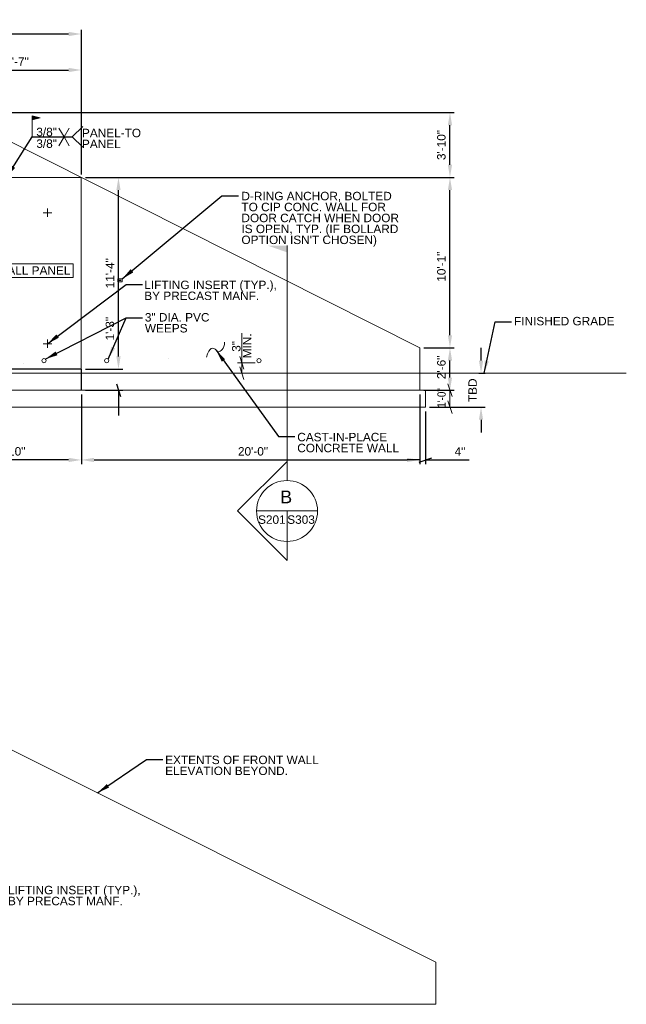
# Model space of a CAD drawing. Header units: inches. Extents: x 75 to 1262, y -279 to 511.
# Tile 3 of 3: x 832 to 1262, y -188 to 511. Entities that reach past the tile are written whole.
import ezdxf
from ezdxf.enums import TextEntityAlignment as Align

# ---------------------------------------------------------------- set-up
doc = ezdxf.new("R2010")
doc.units = ezdxf.units.IN
doc.header["$LTSCALE"] = 16
doc.header["$MEASUREMENT"] = 0
for name, color, linetype, lineweight in [('G-ANNO-DIM', 1, 'Continuous', 0), ('G-ANNO-TEXT', 7, 'Continuous', 0), ('Level 1', 7, 'Continuous', 0), ('S-FNDN-FTNG', 48, 'Continuous', 13), ('S-FNDN-PEDS', 48, 'Continuous', 30), ('S-WALL-LOAD', 3, 'Continuous', 13)]:
    doc.layers.add(name, color=color, linetype=linetype, lineweight=lineweight)
doc.styles.add("3 4 1'-0", font='arial.ttf', dxfattribs={"height": 2})
doc.styles.add("3 4 1'-0_0", font='arial.ttf')
doc.styles.add("_1 4 1'-0", font='arial.ttf', dxfattribs={"height": 6})
doc.dimstyles.new("1 4 1'-0", dxfattribs={"dimtxt": 6, "dimasz": 9, "dimexe": 3, "dimexo": 3, "dimgap": 3, "dimtad": 1, "dimdec": 0, "dimzin": 11, "dimdsep": 46, "dimlunit": 3, "dimtxsty": "_1 4 1'-0", "dimcen": 0.09, "dimadec": 4, "dimazin": 3, "dimtfac": 1, "dimtdec": 0, "dimtofl": 0, "dimtmove": 0, "dimatfit": 3, "dimfxl": 1, "dimfrac": 2, "dimtzin": 11, "dimarcsym": 0})
doc.dimstyles.new("3 4 1'-0", dxfattribs={"dimtxt": 2, "dimasz": 3, "dimexe": 1, "dimexo": 1, "dimgap": 1, "dimtad": 1, "dimdec": 0, "dimzin": 11, "dimdsep": 46, "dimlunit": 3, "dimtxsty": "3 4 1'-0", "dimcen": 0.09, "dimadec": 4, "dimazin": 3, "dimtfac": 1, "dimtdec": 0, "dimtofl": 0, "dimtmove": 0, "dimatfit": 3, "dimfxl": 1, "dimfrac": 2, "dimtzin": 11, "dimarcsym": 0})

# ---------------------------------------------------------------- blocks, each defined once
blk = doc.blocks.new('*D4')
at = {"layer": 'Defpoints', "color": 0, "lineweight": 0, "transparency": 16777216}
for p in [(875.55, 475.34), (784.31, 445.1), (875.55, 398.1)]:
    blk.add_point(p, dxfattribs=at)
at = {"layer": 'G-ANNO-DIM', "color": 0, "lineweight": -2, "transparency": 16777216}
for p, q in [((784.31, 448.1), (784.31, 478.34)), ((793.31, 475.34), (866.55, 475.34)), ((875.55, 401.1), (875.55, 478.34))]:
    blk.add_line(p, q, dxfattribs=at)
at = {"layer": 'G-ANNO-DIM', "color": 0, "lineweight": 0, "transparency": 16777216}
for points in [[(793.31, 476.84), (793.31, 473.84), (784.31, 475.34)], [(866.55, 476.84), (866.55, 473.84), (875.55, 475.34)]]:
    blk.add_solid(points, dxfattribs=at)
at = {"layer": 'G-ANNO-DIM', "color": 0, "transparency": 16777216, "insert": (829.93, 481.34), "char_height": 6, "attachment_point": 5, "style": "_1 4 1'-0"}
blk.add_mtext('7\'-7"', dxfattribs=at)
blk = doc.blocks.new('*D5')
at = {"layer": 'Defpoints', "color": 0, "lineweight": 0, "transparency": 16777216}
for p in [(875.55, 500.89), (350.55, 398.1), (875.55, 398.1)]:
    blk.add_point(p, dxfattribs=at)
at = {"layer": 'G-ANNO-DIM', "color": 0, "lineweight": -2, "transparency": 16777216}
for p, q in [((350.55, 401.1), (350.55, 503.89)), ((875.55, 401.1), (875.55, 503.89)), ((359.55, 500.89), (866.55, 500.89))]:
    blk.add_line(p, q, dxfattribs=at)
at = {"layer": 'G-ANNO-DIM', "color": 0, "lineweight": 0, "transparency": 16777216}
for points in [[(359.55, 502.39), (359.55, 499.39), (350.55, 500.89)], [(866.55, 502.39), (866.55, 499.39), (875.55, 500.89)]]:
    blk.add_solid(points, dxfattribs=at)
at = {"layer": 'G-ANNO-DIM', "color": 0, "transparency": 16777216, "insert": (613.05, 506.95), "char_height": 6, "attachment_point": 5, "style": "_1 4 1'-0"}
blk.add_mtext('43\'-9"', dxfattribs=at)
blk = doc.blocks.new('*D6')
at = {"layer": 'Defpoints', "color": 0, "lineweight": 0, "transparency": 16777216}
for p in [(1115.55, 278.1), (1137, 278.1), (1115.55, 248.1)]:
    blk.add_point(p, dxfattribs=at)
at = {"layer": 'G-ANNO-DIM', "color": 0, "lineweight": -2, "transparency": 16777216}
for p, q in [((1118.55, 278.1), (1140, 278.1)), ((1137, 257.1), (1137, 269.1)), ((1118.55, 248.1), (1140, 248.1))]:
    blk.add_line(p, q, dxfattribs=at)
at = {"layer": 'G-ANNO-DIM', "color": 0, "lineweight": 0, "transparency": 16777216}
for points in [[(1135.5, 269.1), (1138.5, 269.1), (1137, 278.1)], [(1135.5, 257.1), (1138.5, 257.1), (1137, 248.1)]]:
    blk.add_solid(points, dxfattribs=at)
at = {"layer": 'G-ANNO-DIM', "color": 0, "transparency": 16777216, "insert": (1130.94, 264.33), "char_height": 6, "attachment_point": 5, "rotation": 90, "style": "_1 4 1'-0"}
blk.add_mtext('2\'-6"', dxfattribs=at)
blk = doc.blocks.new('*D7')
at = {"layer": 'Defpoints', "color": 0, "lineweight": 0, "transparency": 16777216}
for p in [(875.55, 399.1), (1137, 399.1), (1115.55, 278.1)]:
    blk.add_point(p, dxfattribs=at)
at = {"layer": 'G-ANNO-DIM', "color": 0, "lineweight": -2, "transparency": 16777216}
for p, q in [((878.55, 399.1), (1140, 399.1)), ((1137, 287.1), (1137, 390.1)), ((1118.55, 278.1), (1140, 278.1))]:
    blk.add_line(p, q, dxfattribs=at)
at = {"layer": 'G-ANNO-DIM', "color": 0, "lineweight": 0, "transparency": 16777216}
for points in [[(1135.5, 390.1), (1138.5, 390.1), (1137, 399.1)], [(1135.5, 287.1), (1138.5, 287.1), (1137, 278.1)]]:
    blk.add_solid(points, dxfattribs=at)
at = {"layer": 'G-ANNO-DIM', "color": 0, "transparency": 16777216, "insert": (1130.94, 335.78), "char_height": 6, "attachment_point": 5, "rotation": 90, "style": "_1 4 1'-0"}
blk.add_mtext('10\'-1"', dxfattribs=at)
blk = doc.blocks.new('*D8')
at = {"layer": 'Defpoints', "color": 0, "lineweight": 0, "transparency": 16777216}
for p in [(784.31, 445.1), (1137, 445.1), (875.55, 399.1)]:
    blk.add_point(p, dxfattribs=at)
at = {"layer": 'G-ANNO-DIM', "color": 0, "lineweight": -2, "transparency": 16777216}
for p, q in [((787.31, 445.1), (1140, 445.1)), ((1137, 408.1), (1137, 436.1)), ((878.55, 399.1), (1140, 399.1))]:
    blk.add_line(p, q, dxfattribs=at)
at = {"layer": 'G-ANNO-DIM', "color": 0, "lineweight": 0, "transparency": 16777216}
for points in [[(1135.5, 436.1), (1138.5, 436.1), (1137, 445.1)], [(1135.5, 408.1), (1138.5, 408.1), (1137, 399.1)]]:
    blk.add_solid(points, dxfattribs=at)
at = {"layer": 'G-ANNO-DIM', "color": 0, "transparency": 16777216, "insert": (1130.94, 422.1), "char_height": 6, "attachment_point": 5, "rotation": 90, "style": "_1 4 1'-0"}
blk.add_mtext('3\'-10"', dxfattribs=at)
blk = doc.blocks.new('_Oblique_0.3')
at = {"color": 0, "linetype": 'ByBlock', "lineweight": -2}
for p, q in [((0, 0), (-1, 0)), ((0.5, 0.167), (-0.5, -0.167))]:
    blk.add_line(p, q, dxfattribs=at)
blk = doc.blocks.new('*D10')
at = {"layer": 'Defpoints', "color": 0, "lineweight": 0, "transparency": 16777216}
for p in [(875.55, 263.1), (901.88, 263.1), (875.55, 248.1)]:
    blk.add_point(p, dxfattribs=at)
at = {"layer": 'G-ANNO-DIM', "color": 0, "lineweight": -2, "transparency": 16777216}
for p, q in [((901.88, 272.1), (901.88, 302.48)), ((878.55, 263.1), (904.88, 263.1)), ((878.55, 248.1), (904.88, 248.1)), ((901.88, 239.1), (901.88, 230.1))]:
    blk.add_line(p, q, dxfattribs=at)
at = {"layer": 'G-ANNO-DIM', "color": 0, "lineweight": 0, "transparency": 16777216}
blk.add_solid([(900.38, 272.1), (903.38, 272.1), (901.88, 263.1)], dxfattribs=at)
at = {"layer": 'G-ANNO-DIM', "color": 0, "lineweight": -2, "transparency": 16777216, "xscale": 9, "yscale": 9, "zscale": 9, "rotation": 90}
blk.add_blockref('_Oblique_0.3', (901.88, 248.1), dxfattribs=at)
at = {"layer": 'G-ANNO-DIM', "color": 0, "transparency": 16777216, "insert": (895.82, 291.79), "char_height": 6, "attachment_point": 5, "rotation": 90, "style": "_1 4 1'-0"}
blk.add_mtext('1\'-3"', dxfattribs=at)
blk = doc.blocks.new('*D11')
at = {"layer": 'Defpoints', "color": 0, "lineweight": 0, "transparency": 16777216}
for p in [(875.55, 399.1), (901.88, 399.1), (875.55, 263.1)]:
    blk.add_point(p, dxfattribs=at)
at = {"layer": 'G-ANNO-DIM', "color": 0, "lineweight": -2, "transparency": 16777216}
for p, q in [((878.55, 399.1), (904.88, 399.1)), ((901.88, 272.1), (901.88, 390.1)), ((878.55, 263.1), (904.88, 263.1))]:
    blk.add_line(p, q, dxfattribs=at)
at = {"layer": 'G-ANNO-DIM', "color": 0, "lineweight": 0, "transparency": 16777216}
for points in [[(900.38, 390.1), (903.38, 390.1), (901.88, 399.1)], [(900.38, 272.1), (903.38, 272.1), (901.88, 263.1)]]:
    blk.add_solid(points, dxfattribs=at)
at = {"layer": 'G-ANNO-DIM', "color": 0, "transparency": 16777216, "insert": (895.87, 331.1), "char_height": 6, "attachment_point": 5, "rotation": 90, "style": "_1 4 1'-0"}
blk.add_mtext('11\'-4"', dxfattribs=at)
blk = doc.blocks.new('*D14')
at = {"layer": 'Defpoints', "color": 0, "lineweight": 0, "transparency": 16777216}
for p in [(875.55, 248.1), (1115.55, 248.1), (1115.55, 198.62)]:
    blk.add_point(p, dxfattribs=at)
at = {"layer": 'G-ANNO-DIM', "color": 0, "lineweight": -2, "transparency": 16777216}
for p, q in [((875.55, 245.1), (875.55, 195.62)), ((1115.55, 245.1), (1115.55, 195.62)), ((884.55, 198.62), (1106.55, 198.62))]:
    blk.add_line(p, q, dxfattribs=at)
at = {"layer": 'G-ANNO-DIM', "color": 0, "lineweight": 0, "transparency": 16777216}
for points in [[(884.55, 200.12), (884.55, 197.12), (875.55, 198.62)], [(1106.55, 200.12), (1106.55, 197.12), (1115.55, 198.62)]]:
    blk.add_solid(points, dxfattribs=at)
at = {"layer": 'G-ANNO-DIM', "color": 0, "transparency": 16777216, "insert": (997.31, 204.69), "char_height": 6, "attachment_point": 5, "style": "_1 4 1'-0"}
blk.add_mtext('20\'-0"', dxfattribs=at)
blk = doc.blocks.new('*D15')
at = {"layer": 'Defpoints', "color": 0, "lineweight": 0, "transparency": 16777216}
for p in [(769.55, 251.1), (875.55, 248.1), (769.55, 198.62)]:
    blk.add_point(p, dxfattribs=at)
at = {"layer": 'G-ANNO-DIM', "color": 0, "lineweight": -2, "transparency": 16777216}
for p, q in [((769.55, 248.1), (769.55, 195.62)), ((875.55, 245.1), (875.55, 195.62)), ((866.55, 198.62), (778.55, 198.62))]:
    blk.add_line(p, q, dxfattribs=at)
at = {"layer": 'G-ANNO-DIM', "color": 0, "lineweight": 0, "transparency": 16777216}
for points in [[(778.55, 200.12), (778.55, 197.12), (769.55, 198.62)], [(866.55, 200.12), (866.55, 197.12), (875.55, 198.62)]]:
    blk.add_solid(points, dxfattribs=at)
at = {"layer": 'G-ANNO-DIM', "color": 0, "transparency": 16777216, "insert": (825.23, 204.69), "char_height": 6, "attachment_point": 5, "style": "_1 4 1'-0"}
blk.add_mtext('8\'-10"', dxfattribs=at)
blk = doc.blocks.new('*D20')
at = {"layer": 'Defpoints', "color": 0, "lineweight": 0, "transparency": 16777216}
for p in [(1115.55, 248.1), (1119.55, 236.1), (1119.55, 198.63)]:
    blk.add_point(p, dxfattribs=at)
at = {"layer": 'G-ANNO-DIM', "color": 0, "lineweight": -2, "transparency": 16777216}
for p, q in [((1115.55, 245.1), (1115.55, 195.63)), ((1119.55, 233.1), (1119.55, 195.63)), ((1115.55, 198.63), (1106.55, 198.63)), ((1128.55, 198.63), (1150.68, 198.63))]:
    blk.add_line(p, q, dxfattribs=at)
at = {"layer": 'G-ANNO-DIM', "color": 0, "lineweight": -2, "transparency": 16777216, "xscale": 9, "yscale": 9, "zscale": 9, "rotation": 180}
blk.add_blockref('_Oblique_0.3', (1119.55, 198.63), dxfattribs=at)
at = {"layer": 'G-ANNO-DIM', "color": 0, "transparency": 16777216, "insert": (1144.12, 204.63), "char_height": 6, "attachment_point": 5, "style": "_1 4 1'-0"}
blk.add_mtext('4"', dxfattribs=at)
blk = doc.blocks.new('_None')
blk = doc.blocks.new('*D27')
at = {"layer": 'Defpoints', "color": 0, "lineweight": 0, "transparency": 16777216}
for p in [(1154.37, 260.1, 0), (1159.03, 260.1), (1119.55, 236.1)]:
    blk.add_point(p, dxfattribs=at)
at = {"layer": 'G-ANNO-DIM', "color": 0, "lineweight": -2, "transparency": 16777216}
for p, q in [((1159.03, 269.1), (1159.03, 278.1)), ((1157.37, 260.1), (1162.03, 260.1)), ((1122.55, 236.1), (1162.03, 236.1)), ((1159.03, 227.1), (1159.03, 218.1))]:
    blk.add_line(p, q, dxfattribs=at)
at = {"layer": 'G-ANNO-DIM', "color": 0, "lineweight": 0, "transparency": 16777216}
for points in [[(1157.53, 269.1), (1160.53, 269.1), (1159.03, 260.1)], [(1157.53, 227.1), (1160.53, 227.1), (1159.03, 236.1)]]:
    blk.add_solid(points, dxfattribs=at)
at = {"layer": 'G-ANNO-DIM', "color": 0, "transparency": 16777216, "insert": (1153.03, 248.1), "char_height": 6, "attachment_point": 5, "rotation": 90, "style": "_1 4 1'-0"}
blk.add_mtext('TBD', dxfattribs=at)
blk = doc.blocks.new('field')
at = {"layer": 'Level 1'}
for p, q in [((-0.094, 0.225), (0, 0.25)), ((0, 0), (0, 0.25)), ((-0.094, 0.225), (0, 0.2))]:
    blk.add_line(p, q, dxfattribs=at)
for points in [[(-0.002, 0.247), (-0.086, 0.225), (-0.002, 0.202)], [(-0.004, 0.245), (-0.078, 0.225), (-0.004, 0.205)], [(-0.006, 0.242), (-0.07, 0.225), (-0.006, 0.208)], [(-0.008, 0.24), (-0.063, 0.225), (-0.008, 0.21)], [(-0.01, 0.237), (-0.055, 0.225), (-0.01, 0.213)], [(-0.012, 0.234), (-0.047, 0.225), (-0.012, 0.215)], [(-0.014, 0.218), (-0.014, 0.232), (-0.04, 0.225)], [(-0.016, 0.221), (-0.016, 0.229), (-0.032, 0.225)], [(-0.018, 0.223), (-0.018, 0.227), (-0.024, 0.225)]]:
    blk.add_3dface(points, dxfattribs=at)

msp = doc.modelspace()

# ---------------------------------------------------------------- linework, layer by layer
at = {"layer": 'G-ANNO-DIM'}
for p, q in [((989.34736, 288.65866, -0.00002), (989.34736, 267.59935, -0.00002)), ((998.93968, 267.59935, -0.00002), (986.34736, 267.59935, -0.00002)), ((987.84736, 272.09935, -0.00002), (990.84736, 263.09935, -0.00002)), ((989.34736, 267.59935, -0.00002), (989.34736, 260.09935, -0.00002)), ((998.93968, 260.09935, -0.00002), (986.34736, 260.09935, -0.00002)), ((990.84736, 255.59935, -0.00002), (987.84736, 264.59935, -0.00002)), ((1135.50172, 252.59935, -0.00002), (1138.50172, 243.59935, -0.00002)), ((1122.54644, 248.09935, -0.00002), (1140.00172, 248.09935, -0.00002)), ((1137.00172, 236.09935, -0.00002), (1137.00172, 248.09935, -0.00002)), ((1138.50172, 231.59935, -0.00002), (1135.50172, 240.59935, -0.00002)), ((1122.54644, 236.09935, -0.00002), (1140.00172, 236.09935, -0.00002))]:
    msp.add_line(p, q, dxfattribs=at)
at = {"layer": 'G-ANNO-TEXT'}
for p, q in [((863.32439, 427.88406, -0.00002), (859.70736, 434.14894, -0.00002)), ((863.32439, 427.88406, -0.00002), (866.94142, 434.14894, -0.00002)), ((868.94935, 427.88406, -0.00002), (876.49769, 435.28011, -0.00002)), ((863.32439, 427.88406, -0.00002), (859.70736, 421.61917, -0.00002)), ((863.32439, 427.88406, -0.00002), (866.94142, 421.61917, -0.00002)), ((868.94935, 427.88406, -0.00002), (876.49769, 420.488, -0.00002)), ((848.54644, 374.09935), (854.54644, 374.09935)), ((851.54644, 377.09935), (851.54644, 371.09935)), ((848.54644, 281.09935), (854.54644, 281.09935)), ((851.54644, 278.09935), (851.54644, 284.09935)), ((75.4185, 260.09935, 0.00002), (1262.06007, 260.09935, 0.00002)), ((999.81723, 162.40945, -0.00002), (1043.04714, 162.40945, -0.00002)), ((1021.43218, 140.79449, -0.00002), (1021.43218, 162.40945, -0.00002)), ((1127.00025, -157.66412, -0.00002), (795.00025, 8.33588, -0.00002)), ((1127.00025, -187.66412, -0.00002), (1127.00025, -157.66412, -0.00002)), ((804.50025, -187.66412), (1127.00025, -187.66412))]:
    msp.add_line(p, q, dxfattribs=at)
at = {"layer": 'G-ANNO-TEXT', "color": 7, "linetype": 'Continuous', "lineweight": 0}
msp.add_line((1021.43218, 184.02441, -0.00002), (1021.43218, 350.70624, -0.00002), dxfattribs=at)
at = {"layer": 'G-ANNO-TEXT', "flags": 128}
for points in [[(834.77745, 267.03176), (834.77745, 267.03176)], [(937.61048, 270.52175), (937.61048, 270.52175)]]:
    msp.add_lwpolyline(points, dxfattribs=at)
at = {"layer": 'G-ANNO-TEXT', "elevation": 0.00002, "flags": 128}
msp.add_lwpolyline([(999.50371, 270.52175), (999.50371, 270.52175)], dxfattribs=at)
at = {"layer": 'G-ANNO-TEXT', "elevation": -0.00002, "flags": 128}
msp.add_lwpolyline([(1021.43218, 184.02441), (1021.43218, 197.53933), (986.30233, 162.44208), (1021.43218, 127.34483), (1021.43218, 140.79449, -1), (1021.43218, 184.02441)], format="xyb", dxfattribs=at)
at = {"layer": 'G-ANNO-TEXT'}
for centre, radius in [((849.04644, 269.09935, -0.00002), 1.5), ((893.54644, 269.09935, -0.00002), 1.5), ((1001.54644, 269.09935, -0.00002), 1.5), ((1021.43218, 162.40945, -0.00002), 21.61496)]:
    msp.add_circle(centre, radius, dxfattribs=at)
msp.add_open_spline([(964.21359, 271.45882), (966.4531, 279.12772), (972.02878, 277.34814), (971.11791, 273.89692), (977.25012, 277.25537), (977.10561, 282.21796)], degree=3, dxfattribs=at)
at = {"layer": 'G-ANNO-TEXT', "color": 7, "linetype": 'Continuous', "lineweight": 13, "extrusion": (0, 0, -1)}
msp.add_solid([(-1021.43218, 350.70624, 0.00002), (-1007.88219, 350.70624, 0.00002), (-1021.43218, 345.93587, 0.00002)], dxfattribs=at)
at = {"layer": 'G-ANNO-TEXT'}
for points in [[(775.85775, 337.8831), (869.77658, 337.8831), (869.77658, 328.00787), (775.85775, 328.00787)], [(901.54644, 327.09935), (904.54644, 327.09935), (904.54644, 325.09935), (901.54644, 325.09935)], [(902.46604, 326.25419), (903.62684, 326.25419), (903.62684, 325.94451), (902.46604, 325.94451)]]:
    msp.add_3dface(points, dxfattribs=at)
at = {"layer": 'S-FNDN-FTNG'}
for p, q in [((769.54644, 248.09935, -0.00002), (1119.54644, 248.09935, -0.00002)), ((1119.54644, 248.09935, -0.00002), (1119.54644, 236.09935, -0.00002)), ((769.54644, 236.09935, -0.00002), (1119.54644, 236.09935, -0.00002))]:
    msp.add_line(p, q, dxfattribs=at)
at = {"layer": 'S-FNDN-PEDS'}
for q in [(769.54644, 263.09935, -0.00002), (875.54644, 248.09935, -0.00002)]:
    msp.add_line((875.54644, 263.09935, -0.00002), q, dxfattribs=at)
at = {"layer": 'S-WALL-LOAD'}
for p, q in [((1115.54644, 278.09935, -0.00002), (784.30677, 445.09935, -0.00002)), ((1115.54644, 248.09935, -0.00002), (1115.54644, 278.09935, -0.00002))]:
    msp.add_line(p, q, dxfattribs=at)
at = {"layer": 'S-WALL-LOAD', "elevation": -0.00002, "flags": 128}
msp.add_lwpolyline([(875.54644, 257.09935), (875.54644, 399.09935), (769.54644, 399.09935), (769.54644, 266.09935)], dxfattribs=at)

# ---------------------------------------------------------------- block references
at = {"layer": 'Level 1', "extrusion": (0, 0, -1), "xscale": 59.99999999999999, "yscale": 59.99999999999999, "zscale": 59.99999999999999}
msp.add_blockref('field', (-840.62302, 427.88406, 0.00002), dxfattribs=at)

# ---------------------------------------------------------------- texts
at = {"layer": 'G-ANNO-DIM', "color": 7, "linetype": 'Continuous', "style": "_1 4 1'-0", "width": 0.833333}
msp.add_text('1\'-0"', height=6, rotation=90, dxfattribs=at).set_placement((1131.00172, 242.62653, -0.00002), align=Align.MIDDLE_CENTER)
at = {"layer": 'G-ANNO-DIM', "color": 7, "char_height": 6, "attachment_point": 4, "style": "_1 4 1'-0"}
for s, insert, line_spacing_factor in [('3/8"', (843.63543, 431.32319, -0.00002), 0.6), ('PANEL-TO\\PPANEL', (875.99517, 426.76675, -0.00002), 0.776524), ('3/8"', (843.63543, 423.05446, -0.00002), 0.6)]:
    msp.add_mtext(s, dxfattribs=dict(at, insert=insert, line_spacing_factor=line_spacing_factor))
at = {"layer": 'G-ANNO-DIM', "color": 7, "linetype": 'Continuous', "insert": (989.31542, 270.73419, -0.00002), "char_height": 6, "attachment_point": 4, "rotation": 90, "line_spacing_factor": 0.776524, "style": "_1 4 1'-0"}
msp.add_mtext('  3"\\PMIN.', dxfattribs=at)
at = {"layer": 'G-ANNO-TEXT', "color": 7, "style": "_1 4 1'-0"}
msp.add_text('PORTAL  WALL PANEL', height=6, dxfattribs=at).set_placement((776.98902, 336.06888), align=Align.TOP_LEFT)
at = {"layer": 'G-ANNO-TEXT', "color": 7, "linetype": 'Continuous', "lineweight": 0, "style": "_1 4 1'-0"}
for s, p in [('S201', (1010.67004, 153.29171, -0.00002)), ('S303', (1031.37651, 153.29171, -0.00002))]:
    msp.add_text(s, height=6, dxfattribs=at).set_placement(p, align=Align.CENTER)
at = {"layer": 'G-ANNO-TEXT', "color": 7, "char_height": 6, "attachment_point": 1, "style": "_1 4 1'-0"}
for s, insert, line_spacing_factor in [("D-RING ANCHOR, BOLTED \\PTO CIP CONC. WALL FOR\\PDOOR CATCH WHEN DOOR\\PIS OPEN, TYP. (IF BOLLARD\\POPTION ISN'T CHOSEN)", (989.08961, 388.88962), 0.776524), ('LIFTING INSERT (TYP.),\\PBY PRECAST MANF.', (920.191, 325.8624), 0.776524), ('3" DIA. PVC\\PWEEPS', (920.60473, 302.85468), 0.776524), ('FINISHED GRADE', (1182.46291, 300.13372, 0.00002), 0.6), ('CAST-IN-PLACE \\PCONCRETE WALL', (1028.6899, 217.84916), 0.776524), ('EXTENTS OF FRONT WALL \\PELEVATION BEYOND.', (934.99966, -11.21157), 0.776524), ('LIFTING INSERT (TYP.),\\PBY PRECAST MANF.', (823.52777, -103.60808), 0.776524)]:
    msp.add_mtext(s, dxfattribs=dict(at, insert=insert, line_spacing_factor=line_spacing_factor))
at = {"layer": 'G-ANNO-TEXT', "color": 7, "linetype": 'Continuous', "lineweight": 0, "insert": (1020.86372, 172.38991, -0.00002), "char_height": 9, "attachment_point": 5, "line_spacing_factor": 0.72, "style": "_1 4 1'-0"}
msp.add_mtext('\\fArial|b0|i0|c00|p39;B', dxfattribs=at)

# ---------------------------------------------------------------- dimensions: what is measured, and where the dimension line sits
at = {"layer": 'G-ANNO-DIM'}
for base, p1, picture, middle in [((875.54644, 500.88667), (350.54644, 398.09935), '*D5', (613.04644, 506.95216)), ((875.54644, 475.34345), (784.30677, 445.09935), '*D4', (829.92661, 481.34345))]:
    dim = msp.add_linear_dim(base=base, p1=p1, p2=(875.54644, 398.09935), dimstyle="1 4 1'-0", dxfattribs=at)
    dim.commit()
    dim.dimension.update_dxf_attribs({"geometry": picture, "text_midpoint": middle})
for base, p1, p2, picture, middle in [((1137.00172, 445.09935), (875.54644, 399.09935), (784.30677, 445.09935), '*D8', (1130.93623, 422.09935)), ((901.88485, 399.09935), (875.54644, 263.09935), (875.54644, 399.09935), '*D11', (895.87257, 331.09935))]:
    dim = msp.add_linear_dim(base=base, p1=p1, p2=p2, angle=90, dimstyle="1 4 1'-0", dxfattribs=at)
    dim.commit()
    dim.dimension.update_dxf_attribs({"geometry": picture, "text_midpoint": middle})
for base, p1, p2, angle, picture, middle in [((1137.00172, 399.09935), (1115.54644, 278.09935), (875.54644, 399.09935), 90, '*D7', (1137.00172, 335.78252)), ((1137.00172, 278.09935), (1115.54644, 248.09935), (1115.54644, 278.09935), 90, '*D6', (1137.00172, 264.33266)), ((769.54644, 198.62297, -0.00002), (875.54644, 248.09935, -0.00002), (769.54644, 251.09935, -0.00002), 180, '*D15', (825.22734, 198.62297, -0.00002))]:
    dim = msp.add_linear_dim(base=base, p1=p1, p2=p2, angle=angle, dimstyle="1 4 1'-0", dxfattribs=at)
    dim.commit()
    dim.dimension.update_dxf_attribs({"geometry": picture, "text_midpoint": middle, "dimtype": 160})
dim = msp.add_linear_dim(base=(901.88485, 263.09935), p1=(875.54644, 248.09935), p2=(875.54644, 263.09935), angle=90, dimstyle="1 4 1'-0", override={"dimblk1": '_Oblique_0.3', "dimsah": 1}, dxfattribs=at)
dim.commit()
dim.dimension.update_dxf_attribs({"geometry": '*D10', "text_midpoint": (895.81937, 291.79171)})
dim = msp.add_linear_dim(base=(1159.0254, 260.09935, -0.00002), p1=(1119.54644, 236.09935, -0.00002), p2=(1154.37008, 260.09935), angle=90, text='TBD', dimstyle="1 4 1'-0", dxfattribs=at)
dim.commit()
dim.dimension.update_dxf_attribs({"geometry": '*D27', "text_midpoint": (1159.0254, 248.09935, -0.00002), "dimtype": 160})
dim = msp.add_linear_dim(base=(1115.54644, 198.62297, -0.00002), p1=(875.54644, 248.09935, -0.00002), p2=(1115.54644, 248.09935, -0.00002), dimstyle="1 4 1'-0", dxfattribs=at)
dim.commit()
dim.dimension.update_dxf_attribs({"geometry": '*D14', "text_midpoint": (997.31259, 198.62297, -0.00002), "dimtype": 160})
dim = msp.add_linear_dim(base=(1119.54644, 198.63445), p1=(1115.54644, 248.09935), p2=(1119.54644, 236.09935), dimstyle="1 4 1'-0", override={"dimblk1": 'None', "dimblk2": '_Oblique_0.3', "dimsah": 1}, dxfattribs=at)
dim.commit()
dim.dimension.update_dxf_attribs({"geometry": '*D20', "text_midpoint": (1144.11534, 198.63445), "dimtype": 160})

# ---------------------------------------------------------------- leaders
at = {"layer": 'G-ANNO-TEXT'}
for points, dimstyle, override in [([(822.54644, 399.09935, -0.00002), (840.62302, 427.88406, -0.00002), (868.94935, 427.88406, -0.00002)], "3 4 1'-0", {"dimtxt": 6, "dimasz": 9, "dimgap": 6, "dimtxsty": "3 4 1'-0_0"}), ([(904.54644, 327.09935), (975.31382, 386.1144), (986.92666, 386.1144)], "1 4 1'-0", {"dimgap": 6}), ([(851.54644, 281.09935), (907.23356, 323.08717), (918.8464, 323.08717)], "1 4 1'-0", {"dimgap": 6}), ([(849.94441, 270.16001), (907.23356, 299.45197), (918.8464, 299.45197)], "1 4 1'-0", {"dimgap": 6}), ([(894.6071, 270.16001), (907.23356, 299.45197), (918.8464, 299.45197)], "1 4 1'-0", {"dimgap": 6}), ([(1161.25024, 260.09935, 0.00002), (1169.09175, 296.731, 0.00002), (1180.70459, 296.731, 0.00002)], "1 4 1'-0", {"dimgap": 6}), ([(971.11903, 276.53339), (1015.37864, 215.20328), (1026.99147, 215.20328)], "1 4 1'-0", {"dimgap": 6}), ([(887.02099, -37.67449), (921.6884, -13.85745), (933.30124, -13.85745)], "1 4 1'-0", {"dimgap": 6})]:
    msp.add_leader(points, dimstyle=dimstyle, override=override, dxfattribs=at)

doc.saveas('drawing.dxf')
